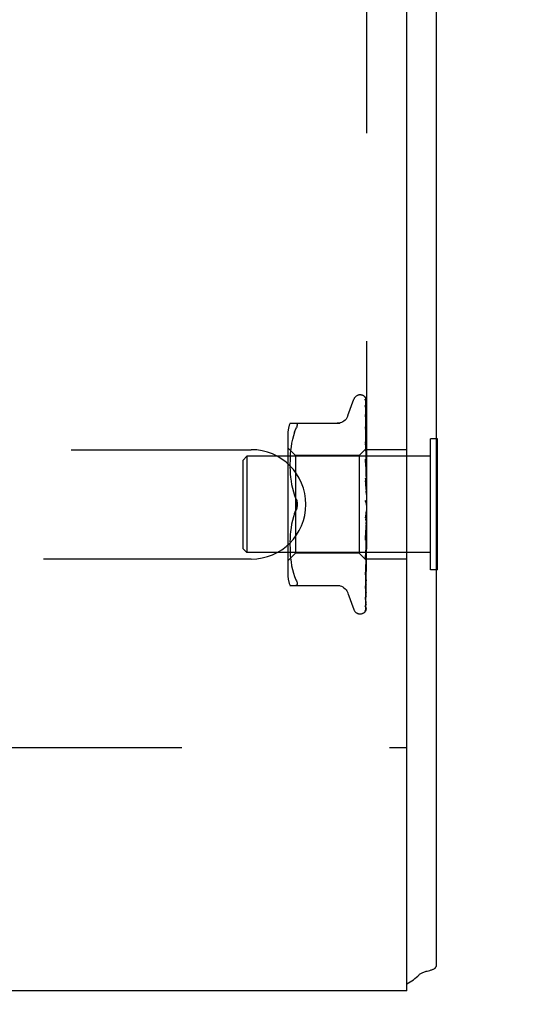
# Model space of a CAD drawing. Header units: inches. Extents: x 0 to 97.1, y 0 to 62.9.
# Tile 54 of 60: x 92.6 to 93.9, y 47.8 to 50.3. Entities that reach past the tile are written whole.
import ezdxf

# ---------------------------------------------------------------- set-up
doc = ezdxf.new("R2010")
doc.units = ezdxf.units.IN
doc.header["$LTSCALE"] = 5.342857
doc.header["$MEASUREMENT"] = 0
doc.linetypes.add('HIDDEN', pattern=[0.2, 0.1, -0.1])
doc.layers.get('0').update_dxf_attribs({"linetype": 'CONTINUOUS'})
doc.layers.add('DEFAULT_2', color=8, linetype='HIDDEN')
doc.layers.add('DIMENSIONS', color=7, linetype='CONTINUOUS')
doc.styles.get("Standard").update_dxf_attribs({"font": 'arial.ttf'})
doc.dimstyles.new('DIMSTYLE_1', dxfattribs={"dimtxt": 0.428571, "dimasz": 0.571429, "dimexe": 0.09, "dimexo": 0.07, "dimgap": 0.0375, "dimtad": 0, "dimtih": 1, "dimtoh": 1, "dimzin": 4, "dimdsep": 46, "dimtxsty": 'Standard', "dimblk": '_FILLED', "dimblk1": '_FILLED', "dimblk2": '_FILLED', "dimcen": 0.09, "dimadec": 3, "dimazin": 1, "dimtfac": 1, "dimtdec": 3, "dimtofl": 0, "dimtmove": 0, "dimatfit": 3, "dimldrblk": '_FILLED', "dimfxl": 0, "dimtolj": 1, "dimtzin": 4, "dimarcsym": 0})

# ---------------------------------------------------------------- blocks, each defined once
blk = doc.blocks.new('_FILLED')
at = {"color": 0, "linetype": 'ByBlock'}
blk.add_solid([(0, 0), (-1, 0.2), (-1, -0.2)], dxfattribs=at)
blk = doc.blocks.new('*D10')
at = {"layer": 'DIMENSIONS', "color": 2, "linetype": 'Continuous'}
for p, q in [((82.0902, 50.5994), (95.2337, 50.5994)), ((94.7194, 50.5994), (94.7194, 49.653)), ((94.7194, 47.8494), (94.7194, 48.7958)), ((93.9552, 47.8494), (95.2337, 47.8494))]:
    blk.add_line(p, q, dxfattribs=at)
at = {"layer": 'DIMENSIONS', "color": 2, "linetype": 'Continuous', "xscale": 0.5714285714, "yscale": 0.5714285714, "zscale": 0.5714285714}
for p, rotation in [((94.7194, 50.5994), 90), ((94.7194, 47.8494), 270)]:
    blk.add_blockref('_FILLED', p, dxfattribs=dict(at, rotation=rotation))
at = {"layer": 'DIMENSIONS', "color": 2, "linetype": 'Continuous', "insert": (94.7194, 49.4387), "char_height": 0.42857, "width": 1.164631, "attachment_point": 2, "line_spacing_factor": 0.9}
blk.add_mtext('2.75', dxfattribs=at)
blk = doc.blocks.new('*D12')
at = {"layer": 'DIMENSIONS', "color": 2, "linetype": 'Continuous'}
for p, q in [((81.6902, 50.1994), (81.6902, 45.6223)), ((93.6902, 47.5924), (93.6902, 45.6223)), ((81.6902, 46.1366), (86.7271, 46.1366)), ((93.6902, 46.1366), (88.6533, 46.1366))]:
    blk.add_line(p, q, dxfattribs=at)
at = {"layer": 'DIMENSIONS', "color": 2, "linetype": 'Continuous', "xscale": 0.5714285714, "yscale": 0.5714285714, "zscale": 0.5714285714, "rotation": 180}
blk.add_blockref('_FILLED', (81.6902, 46.1366), dxfattribs=at)
at = {"layer": 'DIMENSIONS', "color": 2, "linetype": 'Continuous', "xscale": 0.5714285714, "yscale": 0.5714285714, "zscale": 0.5714285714}
blk.add_blockref('_FILLED', (93.6902, 46.1366), dxfattribs=at)
at = {"layer": 'DIMENSIONS', "color": 2, "linetype": 'Continuous', "insert": (87.6902, 46.3509), "char_height": 0.42857, "width": 1.49761, "attachment_point": 2, "line_spacing_factor": 0.9}
blk.add_mtext('12.00', dxfattribs=at)

msp = doc.modelspace()

# ---------------------------------------------------------------- linework, layer by layer
at = {"color": 3, "linetype": 'Continuous'}
for p, q in [((93.615219, 47.849393), (93.615219, 53.444393)), ((93.690219, 53.444393), (93.690219, 47.912393)), ((93.667546, 47.900402), (93.674038, 47.902167)), ((93.615219, 47.849393), (69.765219, 47.849393))]:
    msp.add_line(p, q, dxfattribs=at)
at = {"color": 7, "linetype": 'Continuous'}
for p, q in [((93.694219, 49.267893), (93.690219, 49.267893)), ((93.694219, 48.930893), (93.694219, 49.267893)), ((93.694219, 48.930893), (93.690219, 48.930893))]:
    msp.add_line(p, q, dxfattribs=at)
at = {"color": 3, "linetype": 'Continuous'}
for points in [[(93.674038, 47.902167), (93.676022, 47.902727), (93.677877, 47.903278), (93.679553, 47.903811), (93.681132, 47.904357), (93.682699, 47.904957), (93.684137, 47.905581), (93.685379, 47.906201), (93.686455, 47.906827), (93.687368, 47.907456), (93.688139, 47.908095), (93.688777, 47.908746), (93.689293, 47.909415), (93.689693, 47.910106), (93.689982, 47.910827), (93.690159, 47.91159), (93.690219, 47.912393)], [(93.647034, 47.891152), (93.648139, 47.892151), (93.649425, 47.893136), (93.650906, 47.894105), (93.652569, 47.895042), (93.654404, 47.895942), (93.656392, 47.896798), (93.658516, 47.897612), (93.660733, 47.898377), (93.663, 47.899094), (93.665285, 47.899768), (93.667546, 47.900402)]]:
    msp.add_lwpolyline(points, dxfattribs=at)
msp.add_arc((93.545219, 47.994393), 0.145, 298.873652, 314.601378, dxfattribs=at)
at = {"layer": 'DEFAULT_2', "color": 8, "linetype": 'HIDDEN'}
for p, q in [((93.511219, 52.724393), (93.511219, 48.474393)), ((93.494723, 49.380643), (93.495553, 49.380643)), ((93.463668, 49.327385), (93.479061, 49.369677)), ((93.508576, 49.37196), (93.509576, 49.303125)), ((93.508576, 49.367627), (93.509251, 49.321989)), ((93.508576, 49.366435), (93.509885, 49.278454)), ((93.508576, 49.353592), (93.508907, 49.33239)), ((93.508558, 49.330613), (93.508577, 49.330357)), ((93.508576, 49.35125), (93.509251, 49.308728)), ((93.508576, 49.330362), (93.510433, 49.219906)), ((93.508576, 49.326955), (93.509251, 49.288654)), ((93.508907, 49.33239), (93.509885, 49.268877)), ((93.314711, 49.307726), (93.443934, 49.307726)), ((93.509251, 49.308728), (93.510178, 49.249133)), ((93.509576, 49.303125), (93.510433, 49.242858)), ((93.309195, 49.278986), (93.309195, 48.919801)), ((93.326535, 49.284711), (93.323459, 49.275821)), ((93.326525, 49.284681), (93.33013, 49.293143)), ((93.33013, 49.293143), (93.331393, 49.295902)), ((93.332365, 49.298341), (93.331393, 49.295902)), ((93.508577, 49.298773), (93.510433, 49.203354)), ((93.50858, 49.298736), (93.508577, 49.298769)), ((93.508577, 49.294422), (93.508908, 49.278451)), ((93.508908, 49.278451), (93.509886, 49.230454)), ((93.509251, 49.288654), (93.510178, 49.234936)), ((93.509577, 49.299156), (93.510433, 49.24021)), ((93.511219, 49.274638), (93.510604, 49.280637)), ((93.318957, 49.256959), (93.317437, 49.247372)), ((93.320963, 49.266516), (93.318948, 49.256908)), ((93.323474, 49.275869), (93.32095, 49.266464)), ((93.508577, 49.259961), (93.510434, 49.182735)), ((93.508591, 49.259753), (93.508578, 49.259956)), ((93.508578, 49.254821), (93.509578, 49.216242)), ((93.50936, 49.252147), (93.508592, 49.259746)), ((93.510207, 49.243512), (93.50936, 49.252147)), ((93.510178, 49.258146), (93.510433, 49.240313)), ((93.690219, 49.267893), (93.676219, 49.267893)), ((93.676219, 48.930893), (93.676219, 49.267893)), ((90.615219, 49.239893), (93.215219, 49.239893)), ((93.329195, 49.224643), (93.309195, 49.244643)), ((93.315574, 49.229157), (93.315085, 49.220425)), ((93.316338, 49.238058), (93.315568, 49.229075)), ((93.317444, 49.247421), (93.316333, 49.238002)), ((93.510459, 49.242884), (93.492218, 49.224643)), ((93.509886, 49.230454), (93.510433, 49.202978)), ((93.510178, 49.249596), (93.510433, 49.232467)), ((93.511219, 49.232769), (93.510207, 49.243512)), ((93.511219, 49.243606), (93.510432, 49.242857)), ((93.510432, 49.24021), (93.510456, 49.240339)), ((93.510432, 49.240313), (93.510456, 49.240237)), ((93.510432, 49.232467), (93.510456, 49.232702)), ((93.510432, 49.232668), (93.510456, 49.232503)), ((93.510438, 49.242863), (93.510456, 49.242881)), ((93.511219, 49.225448), (93.510456, 49.220248)), ((93.615219, 49.239893), (93.511219, 49.239893)), ((93.194219, 49.213393), (93.204219, 49.223393)), ((93.194219, 48.985393), (93.194219, 49.213393)), ((93.676219, 49.223393), (93.204219, 49.223393)), ((93.204219, 49.223393), (93.204219, 48.975393)), ((93.314802, 49.212188), (93.314716, 49.203732)), ((93.314716, 49.203903), (93.314796, 49.195306)), ((93.31509, 49.22054), (93.314799, 49.212043)), ((93.492218, 49.224643), (93.329195, 49.224643)), ((93.329195, 49.224643), (93.329195, 48.974143)), ((93.492218, 49.224643), (93.492218, 48.974143)), ((93.508597, 49.215038), (93.508579, 49.21532)), ((93.508579, 49.215312), (93.510435, 49.159071)), ((93.50858, 49.209559), (93.50958, 49.182476)), ((93.509794, 49.202042), (93.508597, 49.215033)), ((93.509578, 49.216242), (93.510434, 49.182288)), ((93.511219, 49.186102), (93.509794, 49.202042)), ((93.510433, 49.219905), (93.510456, 49.220248)), ((93.510433, 49.2202), (93.510456, 49.219957)), ((93.510433, 49.202978), (93.510456, 49.203425)), ((93.510433, 49.203354), (93.510456, 49.203055)), ((93.511219, 49.215553), (93.510456, 49.219957)), ((93.511219, 49.209897), (93.510456, 49.203425)), ((93.511219, 49.197268), (93.510456, 49.203054)), ((93.314792, 49.195495), (93.315084, 49.186719)), ((93.315075, 49.186918), (93.315587, 49.177833)), ((93.315573, 49.178028), (93.316371, 49.168735)), ((93.50958, 49.182476), (93.510436, 49.158564)), ((93.510433, 49.182735), (93.510456, 49.182405)), ((93.510434, 49.182288), (93.510456, 49.182843)), ((93.511219, 49.190352), (93.510456, 49.182843)), ((93.511219, 49.175444), (93.510456, 49.182405)), ((93.316353, 49.168916), (93.317479, 49.159422)), ((93.317458, 49.159575), (93.318981, 49.150031)), ((93.318959, 49.150151), (93.320945, 49.14065)), ((93.508599, 49.166188), (93.508585, 49.166388)), ((93.508586, 49.166378), (93.510442, 49.133157)), ((93.508591, 49.160175), (93.509265, 49.150392)), ((93.5086, 49.166179), (93.511219, 49.136319)), ((93.509265, 49.150392), (93.509899, 49.140945)), ((93.510435, 49.158564), (93.510456, 49.159244)), ((93.510435, 49.159071), (93.510456, 49.158756)), ((93.511219, 49.16752), (93.510456, 49.159245)), ((93.511219, 49.150873), (93.510456, 49.158755)), ((93.320925, 49.140734), (93.32342, 49.131427)), ((93.323406, 49.131475), (93.326491, 49.122557)), ((93.509899, 49.140945), (93.510445, 49.132578)), ((93.510441, 49.133157), (93.510456, 49.13296)), ((93.511219, 49.142226), (93.510456, 49.133483)), ((93.511219, 49.12444), (93.510456, 49.13296)), ((93.326483, 49.122578), (93.33013, 49.113976)), ((93.510119, 49.105087), (93.510048, 49.105173)), ((93.510243, 49.104939), (93.510184, 49.105009)), ((93.511219, 49.115383), (93.510456, 49.106489)), ((93.511219, 49.097103), (93.510456, 49.105952)), ((93.511219, 49.102921), (93.511025, 49.103297)), ((93.326483, 49.076208), (93.33013, 49.08481)), ((93.511219, 49.087963), (93.5086, 49.058026)), ((93.509925, 49.075182), (93.509293, 49.069894)), ((93.510471, 49.079923), (93.509925, 49.075182)), ((93.511219, 49.069848), (93.510456, 49.078707)), ((93.318981, 49.048756), (93.317458, 49.039211)), ((93.320945, 49.058136), (93.318959, 49.048635)), ((93.32342, 49.06736), (93.320925, 49.058053)), ((93.510437, 49.052439), (93.508581, 49.007504)), ((93.509293, 49.069894), (93.508625, 49.064496)), ((93.510438, 49.052976), (93.509892, 49.04105)), ((93.510437, 49.052439), (93.510456, 49.052717)), ((93.510438, 49.052977), (93.510456, 49.052209)), ((93.511219, 49.060956), (93.510456, 49.052717)), ((93.511219, 49.043661), (93.510456, 49.052209)), ((93.316371, 49.030051), (93.315573, 49.020758)), ((93.317479, 49.039365), (93.316353, 49.02987)), ((93.510434, 49.027552), (93.508578, 48.960515)), ((93.509257, 49.027541), (93.508583, 49.013496)), ((93.509208, 49.014538), (93.510156, 49.025177)), ((93.509892, 49.04105), (93.509257, 49.027541)), ((93.510435, 49.02803), (93.509579, 48.998965)), ((93.510156, 49.025177), (93.510524, 49.029351)), ((93.510434, 49.027552), (93.510456, 49.027882)), ((93.510435, 49.02803), (93.510439, 49.027658)), ((93.510439, 49.027658), (93.510456, 49.027416)), ((93.511219, 49.035338), (93.510456, 49.027882)), ((93.511219, 49.019488), (93.510456, 49.027416)), ((93.510524, 49.029351), (93.510837, 49.032915)), ((93.510837, 49.032915), (93.511102, 49.035957)), ((93.511102, 49.035957), (93.511219, 49.037305)), ((93.314796, 49.00348), (93.314716, 48.994884)), ((93.315084, 49.012067), (93.314792, 49.003291)), ((93.315587, 49.020953), (93.315075, 49.011868)), ((93.510434, 49.005313), (93.508577, 48.918598)), ((93.509579, 48.998965), (93.508578, 48.965984)), ((93.508581, 49.0075), (93.508598, 49.007765)), ((93.5086, 49.007793), (93.509208, 49.014538)), ((93.510434, 49.005726), (93.509578, 48.96719)), ((93.510433, 49.005726), (93.510456, 49.005226)), ((93.510434, 49.005313), (93.510456, 49.005632)), ((93.511219, 49.012035), (93.510456, 49.005632)), ((93.511219, 48.998203), (93.510456, 49.005226)), ((93.194219, 48.985393), (93.204219, 48.975393)), ((93.676219, 48.975393), (93.204219, 48.975393)), ((93.329195, 48.974143), (93.309195, 48.954143)), ((93.314716, 48.995054), (93.314802, 48.986598)), ((93.314799, 48.986743), (93.31509, 48.978246)), ((93.315085, 48.978361), (93.315574, 48.969629)), ((93.492218, 48.974143), (93.329195, 48.974143)), ((93.511219, 48.955142), (93.492218, 48.974143)), ((93.510433, 48.986833), (93.508577, 48.883238)), ((93.508595, 48.960776), (93.509793, 48.973304)), ((93.509793, 48.973304), (93.510611, 48.982123)), ((93.510433, 48.986833), (93.510456, 48.986438)), ((93.510433, 48.986497), (93.510456, 48.98677)), ((93.511219, 48.991889), (93.510456, 48.98677)), ((93.511219, 48.980576), (93.510456, 48.986438)), ((93.510611, 48.982123), (93.511219, 48.988853)), ((93.215219, 48.958893), (90.615219, 48.958893)), ((93.315568, 48.969711), (93.316338, 48.960728)), ((93.316333, 48.960784), (93.317444, 48.951365)), ((93.317437, 48.951415), (93.318957, 48.941827)), ((93.510433, 48.972022), (93.508576, 48.855704)), ((93.509578, 48.96719), (93.508577, 48.923364)), ((93.508578, 48.960516), (93.508594, 48.96077)), ((93.510433, 48.956605), (93.509576, 48.896442)), ((93.510433, 48.961824), (93.509577, 48.904344)), ((93.510432, 48.972022), (93.510456, 48.971733)), ((93.510432, 48.971773), (93.510456, 48.971979)), ((93.510432, 48.961824), (93.510456, 48.961642)), ((93.510432, 48.961671), (93.510456, 48.961793)), ((93.510432, 48.956605), (93.510456, 48.95653)), ((93.510432, 48.956554), (93.510456, 48.956581)), ((93.615219, 48.958893), (93.511219, 48.958893)), ((93.318948, 48.941878), (93.320963, 48.93227)), ((93.32095, 48.932323), (93.323474, 48.922917)), ((93.323459, 48.922965), (93.326535, 48.914075)), ((93.509885, 48.924327), (93.509251, 48.881693)), ((93.509787, 48.930012), (93.510607, 48.938091)), ((93.510607, 48.938091), (93.511219, 48.944384)), ((93.690219, 48.930893), (93.676219, 48.930893)), ((93.326525, 48.914105), (93.33013, 48.905643)), ((93.509577, 48.919018), (93.508576, 48.858592)), ((93.509577, 48.896727), (93.508576, 48.827762)), ((93.508578, 48.918603), (93.508587, 48.918733)), ((93.314711, 48.89106), (93.443934, 48.89106)), ((93.331393, 48.891246), (93.33013, 48.89106)), ((93.463668, 48.871401), (93.479061, 48.829109)), ((93.508576, 48.883217), (93.508571, 48.883148)), ((93.508572, 48.883158), (93.509344, 48.889229)), ((93.508577, 48.887132), (93.508575, 48.887078)), ((93.508577, 48.883243), (93.508576, 48.883217)), ((93.509251, 48.881693), (93.508576, 48.836987)), ((93.508577, 48.85571), (93.508537, 48.855246)), ((93.50779, 48.825492), (93.508276, 48.826156)), ((93.508589, 48.837836), (93.509259, 48.839041)), ((93.494723, 48.818143), (93.495553, 48.818143)), ((90.365219, 48.474393), (93.615219, 48.474393))]:
    msp.add_line(p, q, dxfattribs=at)
for points in [[(93.511219, 49.367934), (93.510763, 49.369456), (93.510292, 49.370766), (93.509766, 49.371999), (93.50917, 49.37318), (93.508466, 49.374329), (93.507599, 49.375456), (93.506774, 49.3763)], [(93.50717, 49.375853), (93.506911, 49.376118), (93.5069, 49.37613), (93.506921, 49.376108), (93.506979, 49.376044), (93.507088, 49.375921), (93.507222, 49.375758), (93.507368, 49.375567), (93.507518, 49.375353), (93.507664, 49.375125), (93.507806, 49.374879), (93.507942, 49.374619), (93.508068, 49.374343), (93.508184, 49.374053), (93.508288, 49.373752), (93.508378, 49.373439), (93.508452, 49.373118), (93.50851, 49.372788), (93.50855, 49.372453), (93.508573, 49.372112), (93.508577, 49.371957)], [(93.511219, 49.369433), (93.511094, 49.36977), (93.510926, 49.370193), (93.510748, 49.370605), (93.510563, 49.371006), (93.510372, 49.371395), (93.510175, 49.371771), (93.509974, 49.372134), (93.50977, 49.372484), (93.509564, 49.37282), (93.509356, 49.373144), (93.509148, 49.373453), (93.50894, 49.37375), (93.508733, 49.374032), (93.508529, 49.3743), (93.508329, 49.374553), (93.508134, 49.37479), (93.507945, 49.375012), (93.507764, 49.375217), (93.507594, 49.375405), (93.507434, 49.375578), (93.50729, 49.375729), (93.50717, 49.375853)], [(93.508148, 49.368468), (93.508131, 49.368497), (93.508127, 49.368502), (93.508183, 49.368382), (93.508279, 49.368141), (93.508392, 49.367782), (93.508493, 49.367329), (93.508559, 49.366808), (93.508577, 49.366433)], [(93.508358, 49.368124), (93.508206, 49.368371), (93.508148, 49.368468)], [(93.511219, 49.357639), (93.510904, 49.359288), (93.510494, 49.36124), (93.510063, 49.363109), (93.509613, 49.364896), (93.509142, 49.366606), (93.508649, 49.368232), (93.508285, 49.369337)], [(93.508289, 49.369328), (93.508308, 49.369272), (93.508443, 49.36878), (93.50854, 49.368201), (93.508577, 49.367622)], [(93.511219, 49.362494), (93.510978, 49.363151), (93.510685, 49.363867), (93.510376, 49.364549), (93.510059, 49.365194), (93.509739, 49.365802), (93.509423, 49.366369), (93.509117, 49.366891), (93.508829, 49.367367), (93.508358, 49.368124)], [(93.508462, 49.35213), (93.508451, 49.35216), (93.508467, 49.352106), (93.508511, 49.351918), (93.508558, 49.351596), (93.508577, 49.351252)], [(93.508961, 49.351096), (93.50875, 49.351512), (93.508587, 49.351848), (93.508486, 49.352073), (93.508462, 49.35213)], [(93.511219, 49.338196), (93.51096, 49.340026), (93.510566, 49.342644), (93.510155, 49.345218), (93.509729, 49.347743), (93.509288, 49.350219), (93.508833, 49.352639), (93.508501, 49.35432)], [(93.508502, 49.354321), (93.508546, 49.35405), (93.508577, 49.353587)], [(93.463498, 49.326918), (93.462721, 49.325), (93.461011, 49.32174), (93.45889, 49.318704), (93.456377, 49.315941), (93.45352, 49.313508), (93.450367, 49.311461), (93.446979, 49.309837), (93.443425, 49.308664), (93.439761, 49.30796), (93.43609, 49.307726)], [(93.511219, 49.310204), (93.510981, 49.312259), (93.510592, 49.315488), (93.510187, 49.318718), (93.509767, 49.321939), (93.509333, 49.325152), (93.508558, 49.330604)], [(93.508674, 49.326816), (93.508629, 49.326945), (93.508572, 49.32713), (93.50856, 49.327185), (93.50857, 49.3271), (93.508577, 49.326956)], [(93.509435, 49.32507), (93.509161, 49.325662), (93.508924, 49.326193), (93.508744, 49.326629), (93.508674, 49.326816)], [(93.511219, 49.346121), (93.510993, 49.346752), (93.510703, 49.347482), (93.510401, 49.348183), (93.510093, 49.34885), (93.509786, 49.34948), (93.509489, 49.35007), (93.508961, 49.351096)], [(93.33013, 49.307726), (93.331393, 49.30754), (93.332365, 49.307012), (93.333041, 49.306199), (93.333437, 49.305129), (93.333571, 49.303819), (93.333437, 49.302265)], [(93.332365, 49.298341), (93.333041, 49.300446), (93.333437, 49.302265)], [(93.511219, 49.320905), (93.511136, 49.32114), (93.510792, 49.322043), (93.510434, 49.322897), (93.510081, 49.323685), (93.509435, 49.32507)], [(93.509668, 49.291394), (93.509365, 49.292074), (93.5091, 49.292702), (93.508881, 49.29327), (93.508722, 49.293747), (93.508627, 49.294107), (93.508586, 49.294335), (93.508578, 49.294422), (93.508577, 49.294424)], [(93.510604, 49.280637), (93.510201, 49.28442), (93.509783, 49.288238), (93.509351, 49.292087), (93.508581, 49.298727)], [(93.511219, 49.287759), (93.51102, 49.28829), (93.510682, 49.289123), (93.510335, 49.289919), (93.509668, 49.291394)], [(93.510434, 49.249712), (93.509698, 49.251302), (93.509364, 49.252062), (93.509073, 49.25279), (93.508845, 49.253454), (93.508688, 49.254034), (93.508605, 49.2545), (93.508578, 49.254822)], [(93.511219, 49.241631), (93.510946, 49.241268), (93.51073, 49.240955), (93.510571, 49.240691), (93.510471, 49.240481), (93.510433, 49.240331), (93.510432, 49.240313)], [(93.511219, 49.240368), (93.510946, 49.240218), (93.51073, 49.240126), (93.510571, 49.240093), (93.510471, 49.240117), (93.510432, 49.24021)], [(93.511219, 49.234516), (93.510946, 49.234064), (93.51073, 49.233656), (93.510571, 49.233289), (93.510471, 49.232971), (93.510433, 49.23271), (93.510432, 49.232668)], [(93.511219, 49.232035), (93.510946, 49.232002), (93.51073, 49.232027), (93.510571, 49.232113), (93.510471, 49.232256), (93.510432, 49.232467)], [(93.511219, 49.247891), (93.511159, 49.248045), (93.510804, 49.248891), (93.510434, 49.249712)], [(93.511219, 49.243354), (93.511027, 49.243286), (93.510836, 49.243184), (93.510646, 49.243049), (93.510456, 49.242881)], [(93.511219, 49.242484), (93.511027, 49.241996), (93.510836, 49.241475), (93.510646, 49.240923), (93.510456, 49.240339)], [(93.511219, 49.23902), (93.511027, 49.239375), (93.510836, 49.239696), (93.510646, 49.239983), (93.510456, 49.240237)], [(93.511219, 49.236443), (93.511027, 49.235552), (93.510836, 49.234631), (93.510646, 49.233682), (93.510456, 49.232702)], [(93.511219, 49.229641), (93.511027, 49.230405), (93.510836, 49.231137), (93.510646, 49.231836), (93.510456, 49.232503)], [(93.510598, 49.204076), (93.509918, 49.205427), (93.509584, 49.206126), (93.509271, 49.206842), (93.509, 49.207558), (93.508784, 49.208264), (93.508647, 49.208911), (93.508586, 49.209462), (93.50858, 49.209571)], [(93.511219, 49.222517), (93.510946, 49.221992), (93.51073, 49.221503), (93.510571, 49.221047), (93.510471, 49.220633), (93.510433, 49.220271), (93.510433, 49.2202)], [(93.511219, 49.218908), (93.510946, 49.218993), (93.51073, 49.219135), (93.510571, 49.219337), (93.510471, 49.219592), (93.510433, 49.219905)], [(93.511219, 49.206068), (93.510946, 49.20549), (93.51073, 49.204938), (93.510571, 49.204408), (93.510471, 49.203912), (93.510433, 49.203463), (93.510433, 49.203354)], [(93.511219, 49.201462), (93.510946, 49.201661), (93.51073, 49.201915), (93.510571, 49.202225), (93.510471, 49.202584), (93.510433, 49.202978)], [(93.511219, 49.202765), (93.510925, 49.203407), (93.510598, 49.204076)], [(93.511219, 49.185763), (93.510946, 49.185152), (93.51073, 49.184558), (93.510571, 49.183974), (93.510471, 49.183415), (93.510433, 49.182894), (93.510433, 49.182735)], [(93.511219, 49.180326), (93.510946, 49.180633), (93.51073, 49.180989), (93.510571, 49.181397), (93.510471, 49.181847), (93.510434, 49.182288)], [(93.510203, 49.155826), (93.509905, 49.156342), (93.509611, 49.156889), (93.509326, 49.157478), (93.509068, 49.158103), (93.508847, 49.158766), (93.508688, 49.159433), (93.5086, 49.160069), (93.508589, 49.160215)], [(93.511219, 49.154065), (93.51108, 49.154324), (93.510792, 49.154832), (93.510203, 49.155826)], [(93.511219, 49.162337), (93.510946, 49.161716), (93.51073, 49.1611), (93.510571, 49.160483), (93.510471, 49.15988), (93.510433, 49.159306), (93.510435, 49.159071)], [(93.511219, 49.156265), (93.510946, 49.156669), (93.51073, 49.157114), (93.510571, 49.157605), (93.510471, 49.15813), (93.510435, 49.158564)], [(93.511219, 49.136636), (93.510946, 49.136027), (93.51073, 49.135411), (93.510571, 49.134784), (93.510471, 49.134159), (93.510433, 49.133554), (93.510441, 49.133157)], [(93.510444, 49.132578), (93.510433, 49.132878), (93.510456, 49.133483)], [(93.511219, 49.130149), (93.510946, 49.130635), (93.51073, 49.131153), (93.510571, 49.13171), (93.510471, 49.132289), (93.510444, 49.132578)], [(93.33013, 49.113976), (93.331177, 49.111601), (93.332038, 49.109166), (93.332714, 49.10669), (93.333197, 49.104214), (93.333481, 49.101777), (93.333568, 49.099393)], [(93.333568, 49.099393), (93.33351, 49.101302), (93.333334, 49.103223), (93.333035, 49.105159), (93.332626, 49.10707), (93.332111, 49.108925), (93.331513, 49.110707), (93.330855, 49.112389), (93.33013, 49.113976)], [(93.33013, 49.08481), (93.33071, 49.086066), (93.331252, 49.087391), (93.331763, 49.088787), (93.332227, 49.09024), (93.332631, 49.091739), (93.332969, 49.09327), (93.333234, 49.094825), (93.333423, 49.096378), (93.333534, 49.0979), (93.333568, 49.099393)], [(93.333568, 49.099393), (93.333481, 49.097007), (93.333197, 49.094568), (93.332712, 49.092091), (93.332036, 49.089616), (93.331176, 49.087183), (93.33013, 49.08481)], [(93.509672, 49.105684), (93.509463, 49.106017), (93.509241, 49.106425), (93.509031, 49.106892), (93.508847, 49.107413), (93.508702, 49.107984), (93.508609, 49.10858), (93.508576, 49.109172), (93.5086, 49.109758)], [(93.509972, 49.105269), (93.509891, 49.105375), (93.509804, 49.105493), (93.509711, 49.105625), (93.509672, 49.105684)], [(93.510457, 49.104694), (93.510427, 49.104731), (93.510354, 49.104815), (93.510237, 49.104948), (93.510082, 49.105132), (93.509894, 49.105372), (93.50968, 49.105673)], [(93.50968, 49.105673), (93.509874, 49.105378), (93.510117, 49.104988), (93.510356, 49.104582), (93.510592, 49.104156), (93.510824, 49.103709), (93.511025, 49.103297)], [(93.51054, 49.104608), (93.510427, 49.104732), (93.510386, 49.104777), (93.510343, 49.104825)], [(93.511219, 49.109589), (93.510946, 49.109013), (93.51073, 49.108421), (93.510571, 49.107805), (93.510471, 49.107182), (93.510433, 49.106566), (93.510456, 49.105952)], [(93.511025, 49.103297), (93.510946, 49.103472), (93.51073, 49.104045), (93.510571, 49.104646), (93.510471, 49.10526), (93.510433, 49.105872), (93.510456, 49.106489)], [(93.511219, 49.103733), (93.51105, 49.103981), (93.510901, 49.104182), (93.510768, 49.104348), (93.510666, 49.104466), (93.51059, 49.104552), (93.51054, 49.104608)], [(93.33013, 49.08481), (93.326491, 49.076229), (93.323406, 49.067312)], [(93.510471, 49.079923), (93.510433, 49.07932), (93.510456, 49.078707)], [(93.511219, 49.075566), (93.510946, 49.076161), (93.51073, 49.076768), (93.510571, 49.077392), (93.510471, 49.078019), (93.510433, 49.078632), (93.510456, 49.079239)], [(93.511219, 49.082173), (93.510946, 49.081652), (93.51073, 49.081104), (93.510571, 49.080523), (93.510471, 49.079923)], [(93.508616, 49.06441), (93.508677, 49.064835), (93.508832, 49.065499), (93.509046, 49.066138), (93.509293, 49.066717), (93.50956, 49.067241), (93.509831, 49.067707), (93.510099, 49.068128), (93.510364, 49.068521), (93.51062, 49.068896), (93.510869, 49.069264), (93.511117, 49.06965), (93.511219, 49.06982)], [(93.511219, 49.049072), (93.510946, 49.04969), (93.51073, 49.050309), (93.510571, 49.050933), (93.510471, 49.05155), (93.510433, 49.052142), (93.510437, 49.052439)], [(93.511219, 49.05538), (93.510946, 49.054933), (93.51073, 49.054449), (93.510571, 49.053923), (93.510471, 49.053368), (93.510438, 49.052977)], [(93.511219, 49.024396), (93.510946, 49.025015), (93.51073, 49.025623), (93.510571, 49.026226), (93.510471, 49.02681), (93.510433, 49.02736), (93.510434, 49.027552)], [(93.511219, 49.030177), (93.510965, 49.029849), (93.510759, 49.029482), (93.510601, 49.029073), (93.510494, 49.02863), (93.51044, 49.028159), (93.510435, 49.02803)], [(93.508583, 49.013479), (93.508642, 49.014078), (93.508777, 49.014751), (93.508987, 49.015454), (93.509248, 49.016143), (93.509546, 49.016814), (93.509863, 49.017452), (93.510187, 49.018065), (93.51051, 49.018663), (93.510827, 49.019256), (93.511134, 49.019861), (93.511219, 49.020038)], [(93.511219, 49.007476), (93.510946, 49.007222), (93.51073, 49.006916), (93.510571, 49.006554), (93.510471, 49.006148), (93.510433, 49.005726)], [(93.511219, 49.002432), (93.510945, 49.003033), (93.510728, 49.003609), (93.51057, 49.004161), (93.510472, 49.004685), (93.510434, 49.005174), (93.510434, 49.005313)], [(93.509811, 48.969862), (93.51052, 48.971343), (93.510869, 48.972093), (93.511219, 48.972902)], [(93.511219, 48.972741), (93.510946, 48.972715), (93.51073, 48.972631), (93.510571, 48.972487), (93.510471, 48.972287), (93.510432, 48.972022)], [(93.511219, 48.988097), (93.510946, 48.987955), (93.51073, 48.987756), (93.510571, 48.987498), (93.510471, 48.98719), (93.510433, 48.986833)], [(93.511219, 48.983971), (93.510946, 48.984525), (93.51073, 48.985048), (93.510571, 48.985543), (93.510471, 48.986), (93.510433, 48.986408), (93.510433, 48.986497)], [(93.511219, 48.975629), (93.511027, 48.974669), (93.510836, 48.973741), (93.510646, 48.972844), (93.510456, 48.971979)], [(93.509886, 48.95689), (93.508907, 48.904556), (93.508577, 48.887135)], [(93.508579, 48.965975), (93.508585, 48.966102), (93.508636, 48.966551), (93.508749, 48.967101), (93.508933, 48.967731), (93.50918, 48.968413), (93.509479, 48.969131), (93.509811, 48.969862)], [(93.511219, 48.969683), (93.510946, 48.970173), (93.51073, 48.970624), (93.510571, 48.971037), (93.510471, 48.971405), (93.510433, 48.971718), (93.510432, 48.971773)], [(93.511219, 48.961962), (93.510946, 48.962055), (93.51073, 48.962088), (93.510571, 48.962061), (93.510471, 48.961978), (93.510432, 48.961824)], [(93.511219, 48.960082), (93.510946, 48.960492), (93.51073, 48.960854), (93.510571, 48.96117), (93.510471, 48.961435), (93.510433, 48.961642), (93.510432, 48.961671)], [(93.511219, 48.956151), (93.510946, 48.956358), (93.51073, 48.956507), (93.510571, 48.9566), (93.510471, 48.956635), (93.510433, 48.956611), (93.510432, 48.956605)], [(93.511219, 48.955516), (93.510946, 48.95583), (93.51073, 48.956091), (93.510571, 48.956299), (93.510471, 48.956452), (93.510433, 48.956545), (93.510432, 48.956554)], [(93.511219, 48.967243), (93.511027, 48.968324), (93.510836, 48.969432), (93.510646, 48.970569), (93.510456, 48.971733)], [(93.511219, 48.963842), (93.511027, 48.96328), (93.510836, 48.962751), (93.510646, 48.962256), (93.510456, 48.961793)], [(93.511219, 48.958686), (93.511027, 48.959378), (93.510836, 48.960102), (93.510646, 48.960857), (93.510456, 48.961642)], [(93.511219, 48.956954), (93.511027, 48.95681), (93.510836, 48.9567), (93.510646, 48.956623), (93.510456, 48.956581)], [(93.511219, 48.955214), (93.511027, 48.955494), (93.510836, 48.955806), (93.510646, 48.956151), (93.510456, 48.95653)], [(93.508578, 48.923362), (93.508593, 48.923554), (93.508646, 48.923868), (93.508753, 48.924297), (93.508922, 48.92482), (93.509147, 48.925418), (93.509416, 48.926063), (93.509719, 48.926748), (93.510379, 48.928198)], [(93.508587, 48.918741), (93.508911, 48.921723), (93.509787, 48.930012)], [(93.510379, 48.928198), (93.510717, 48.928962), (93.511044, 48.929752), (93.511219, 48.930207)], [(93.33013, 48.905643), (93.331393, 48.902884), (93.332365, 48.900445), (93.333041, 48.89834), (93.333437, 48.896521), (93.333571, 48.894967), (93.333437, 48.893657)], [(93.509577, 48.904344), (93.508907, 48.860298), (93.508576, 48.838763)], [(93.509344, 48.889229), (93.509776, 48.892775), (93.510195, 48.896309), (93.510599, 48.899831), (93.511219, 48.905491)], [(93.331393, 48.891246), (93.332365, 48.891774), (93.333041, 48.892587), (93.333437, 48.893657)], [(93.43609, 48.89106), (93.439761, 48.890827), (93.443425, 48.890122), (93.446979, 48.888949), (93.450367, 48.887325), (93.45352, 48.885278), (93.456377, 48.882845), (93.45889, 48.880083), (93.461011, 48.877046), (93.462721, 48.873786), (93.463498, 48.871869)], [(93.508537, 48.855253), (93.508865, 48.857228), (93.509316, 48.860045), (93.509753, 48.862899), (93.510174, 48.865782), (93.510582, 48.868695), (93.510973, 48.871629), (93.511219, 48.873571)], [(93.508575, 48.887078), (93.508576, 48.887084), (93.5086, 48.887209), (93.508676, 48.887487), (93.50882, 48.887902), (93.509029, 48.888429), (93.509288, 48.889027), (93.509587, 48.88969), (93.509913, 48.890401), (93.510259, 48.891163), (93.510618, 48.891989), (93.510974, 48.892869), (93.511219, 48.893532)], [(93.508433, 48.83587), (93.508773, 48.837257), (93.50924, 48.839272), (93.50969, 48.841361), (93.510123, 48.843516), (93.51054, 48.845738), (93.510939, 48.848025), (93.511219, 48.849752)], [(93.508525, 48.858089), (93.508524, 48.858084), (93.508546, 48.858152), (93.508619, 48.858346), (93.508752, 48.858658), (93.50894, 48.859069), (93.509177, 48.859564), (93.509758, 48.860761)], [(93.508577, 48.85859), (93.508563, 48.858338), (93.508536, 48.858141), (93.508525, 48.858089)], [(93.509758, 48.860761), (93.510082, 48.861443), (93.510411, 48.86217), (93.510737, 48.862937), (93.511049, 48.86374), (93.511219, 48.864217)], [(93.507765, 48.825457), (93.507753, 48.82544), (93.50779, 48.825492)], [(93.508577, 48.828363), (93.508556, 48.827933), (93.508475, 48.827337), (93.508346, 48.826787), (93.508186, 48.826309), (93.508022, 48.825925), (93.507878, 48.825647), (93.507785, 48.825488), (93.507765, 48.825457)], [(93.508577, 48.827766), (93.508536, 48.827135), (93.508434, 48.826529), (93.508281, 48.825968), (93.508092, 48.825465), (93.507884, 48.825033)], [(93.507889, 48.825041), (93.508333, 48.825917), (93.508912, 48.827216), (93.509445, 48.828591), (93.509939, 48.830044), (93.510403, 48.831581), (93.510839, 48.833214), (93.511219, 48.834837)], [(93.508276, 48.826156), (93.508523, 48.826502), (93.508796, 48.826897), (93.509084, 48.827333), (93.509384, 48.82781), (93.509689, 48.828322), (93.509995, 48.82887), (93.510298, 48.829452), (93.510591, 48.830066), (93.510872, 48.830712), (93.511135, 48.831387), (93.511219, 48.83162)], [(93.508365, 48.837436), (93.508345, 48.83738), (93.508326, 48.837332), (93.508358, 48.8374), (93.508447, 48.837573), (93.508589, 48.837836)], [(93.508577, 48.838763), (93.508551, 48.83832), (93.508483, 48.837873), (93.508405, 48.837558), (93.508365, 48.837436)], [(93.508577, 48.836993), (93.508552, 48.836556), (93.50848, 48.836074), (93.508433, 48.835866)], [(93.509259, 48.839041), (93.509528, 48.839538), (93.509807, 48.840069), (93.510089, 48.840632), (93.510371, 48.841224), (93.510646, 48.841844), (93.510911, 48.842491), (93.511161, 48.843161), (93.511219, 48.843328)], [(93.510384, 48.827203), (93.510453, 48.827339), (93.510849, 48.828211), (93.511219, 48.82918)]]:
    msp.add_lwpolyline(points, dxfattribs=at)
for centre, radius, start, end in [((93.494723, 49.363976), 0.016667, 90, 160), ((93.495553, 49.363976), 0.016667, 47.764659, 90), ((93.386773, 49.278986), 0.077578, 157.923935, 180), ((93.215219, 49.099393), 0.1405, 270, 90), ((93.386773, 48.919801), 0.077578, 180, 202.076065), ((93.494723, 48.83481), 0.016667, 200, 270), ((93.495553, 48.83481), 0.016667, 270, 332.851231)]:
    msp.add_arc(centre, radius, start, end, dxfattribs=at)

# ---------------------------------------------------------------- dimensions: what is measured, and where the dimension line sits
at = {"layer": 'DIMENSIONS', "color": 2, "linetype": 'Continuous'}
for base, p1, p2, angle, picture, middle in [((94.719433, 50.599393), (93.885219, 47.849393), (82.020219, 50.599393), 90, '*D10', (94.715688, 49.222002)), ((81.690219, 46.136603), (93.690219, 47.662393), (81.690219, 50.269393), 180, '*D12', (87.708429, 46.134212))]:
    dim = msp.add_linear_dim(base=base, p1=p1, p2=p2, angle=angle, dimstyle='DIMSTYLE_1', dxfattribs=at)
    dim.commit()
    dim.dimension.update_dxf_attribs({"geometry": picture, "text_midpoint": middle, "dimtype": 160})

doc.saveas('drawing.dxf')
